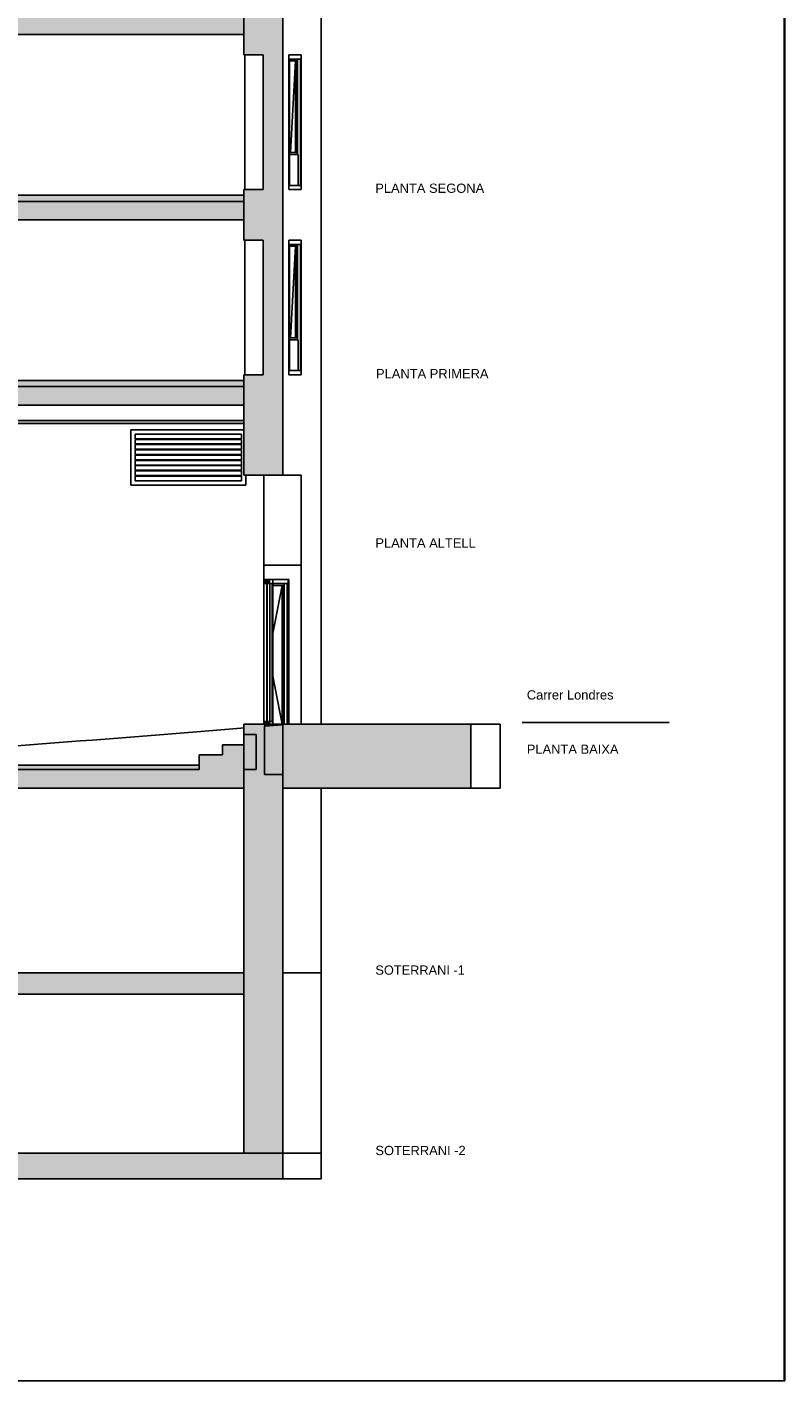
# Model space of a CAD drawing. Header units: metres. Extents: x -1 to 430, y -65 to 31.
# Tile 8 of 21: x 365 to 377, y -65 to -43. Entities that reach past the tile are written whole.
import ezdxf

# ---------------------------------------------------------------- set-up
doc = ezdxf.new("R2010")
doc.units = ezdxf.units.M
doc.linetypes.add('CONTINUA', pattern=[0])
doc.layers.add('+++++ CÀLCUL SECCIÓ D', color=7, linetype='CONTINUA', lineweight=25)
doc.styles.add('ARIAL', font='arial.ttf')

msp = doc.modelspace()

# ---------------------------------------------------------------- hatches: boundary and pattern name
at = {"layer": '+++++ CÀLCUL SECCIÓ D', "linetype": 'CONTINUA', "lineweight": 25, "true_color": 0xababab, "transparency": 33554687}
for points in [[(368.656, -42.77), (343.127, -42.77), (343.127, -43.07), (368.656, -43.07)], [(368.656, -45.78), (343.127, -45.78), (343.127, -46.08), (368.656, -46.08)], [(368.654, -48.79), (342.569, -48.79), (342.569, -49.09), (368.654, -49.09)], [(372.343, -54.27), (369.287, -54.27), (369.287, -55.31), (372.343, -55.31)], [(368.812, -54.44), (368.654, -54.44), (368.654, -55.01), (368.812, -55.01)], [(368.853, -54.44), (368.812, -54.44), (368.812, -55.01), (368.853, -55.01)], [(368.654, -54.61), (368.309, -54.61), (368.309, -55.01), (368.654, -55.01)], [(368.309, -54.77), (367.93, -54.77), (367.93, -55.01), (368.309, -55.01)], [(368.654, -55.01), (343.189, -55.01), (343.189, -55.31), (368.654, -55.31)], [(368.654, -58.31), (334.532, -58.31), (334.532, -58.66), (368.654, -58.66)], [(369.287, -61.24), (333.582, -61.24), (333.582, -61.66), (369.287, -61.66)]]:
    msp.add_hatch(color=253, dxfattribs=at).paths.add_polyline_path(points)
at = {"layer": '+++++ CÀLCUL SECCIÓ D', "linetype": 'CONTINUA', "lineweight": 25, "true_color": 0xa0a0a0, "transparency": 33554687}
for points in [[(368.656, -45.78), (369.289, -45.78), (369.289, -42.77), (368.656, -42.77), (368.656, -43.4), (368.969, -43.4), (368.969, -45.59), (368.656, -45.59)], [(368.656, -48.79), (369.289, -48.79), (369.289, -45.78), (368.656, -45.78), (368.656, -46.41), (368.969, -46.41), (368.969, -48.6), (368.656, -48.6)], [(369.289, -48.79), (368.656, -48.79), (368.656, -50.23), (369.289, -50.23)], [(368.656, -55.01), (369.289, -55.01), (369.289, -54.27), (368.656, -54.27)], [(369.288, -55.01), (368.655, -55.01), (368.655, -58.31), (369.288, -58.31)], [(369.287, -58.31), (368.654, -58.31), (368.654, -61.24), (369.287, -61.24)]]:
    msp.add_hatch(color=253, dxfattribs=at).paths.add_polyline_path(points)
at = {"layer": '+++++ CÀLCUL SECCIÓ D', "linetype": 'CONTINUA', "lineweight": 25, "transparency": 33554687}
for color, points in [(32, [(368.654, -45.68), (343.127, -45.68), (343.127, -45.78), (368.654, -45.78)]), (32, [(368.656, -48.69), (363.94, -48.69), (363.94, -48.79), (368.656, -48.79)]), (34, [(368.656, -49.34), (363.79, -49.34), (363.79, -49.39), (368.656, -49.39)]), (32, [(367.93, -54.94), (364.969, -54.94), (364.969, -55.01), (367.93, -55.01)])]:
    msp.add_hatch(color=color, dxfattribs=at).paths.add_polyline_path(points)
at = {"layer": '+++++ CÀLCUL SECCIÓ D', "linetype": 'CONTINUA', "lineweight": 25, "true_color": 0x656565, "transparency": 33554687}
for points in [[(369.07, -51.99), (369.07, -51.92), (368.998, -51.92), (368.998, -51.99)], [(369.07, -54.3), (369.07, -54.23), (368.998, -54.23), (368.998, -54.3)]]:
    msp.add_hatch(color=251, dxfattribs=at).paths.add_polyline_path(points)

# ---------------------------------------------------------------- linework, layer by layer
at = {"layer": '+++++ CÀLCUL SECCIÓ D', "color": 52, "linetype": 'CONTINUA', "lineweight": 13, "transparency": 33554687}
for p, q in [((377.435, -24.94), (377.435, -64.94)), ((377.435, -64.94), (377.435, -24.94)), ((377.446, -24.94), (377.446, -64.94)), ((377.446, -24.94), (377.446, -64.94)), ((377.446, -24.94), (377.446, -64.94)), ((377.446, -24.94), (377.446, -64.94)), ((325.066, -64.94), (377.435, -64.94)), ((377.435, -64.94), (325.066, -64.94)), ((377.446, -64.94), (325.066, -64.94)), ((325.066, -64.94), (377.446, -64.94)), ((377.446, -64.94), (325.066, -64.94)), ((325.066, -64.94), (377.446, -64.94))]:
    msp.add_line(p, q, dxfattribs=at)
at = {"layer": '+++++ CÀLCUL SECCIÓ D', "color": 7, "linetype": 'CONTINUA', "lineweight": 25, "transparency": 33554687}
for p, q in [((368.656, -43.07), (368.656, -42.77)), ((368.656, -42.77), (368.656, -43.07)), ((369.289, -45.78), (369.289, -42.77)), ((369.912, -42.77), (369.912, -45.78)), ((363.94, -43.07), (368.656, -43.07)), ((368.656, -43.07), (368.656, -43.4)), ((368.656, -43.4), (368.969, -43.4)), ((368.669, -45.59), (368.669, -43.4)), ((368.969, -43.4), (368.969, -45.59)), ((369.385, -45.59), (369.385, -43.4)), ((369.385, -43.4), (369.399, -43.4)), ((369.385, -45.59), (369.385, -43.4)), ((369.385, -43.4), (369.588, -43.4)), ((369.399, -43.4), (369.573, -43.4)), ((369.573, -43.47), (369.399, -43.47)), ((369.399, -43.47), (369.399, -45.52)), ((369.518, -43.5), (369.399, -43.5)), ((369.413, -44.989), (369.494, -43.5)), ((369.494, -44.989), (369.494, -43.5)), ((369.518, -44.989), (369.518, -43.5)), ((369.524, -43.47), (369.524, -45.02)), ((369.573, -43.4), (369.588, -43.4)), ((369.573, -45.52), (369.573, -43.47)), ((369.588, -43.4), (369.588, -45.59)), ((369.588, -43.4), (369.588, -45.59)), ((369.399, -44.735), (369.413, -44.989)), ((369.399, -44.989), (369.518, -44.989)), ((369.539, -45.02), (369.399, -45.02)), ((369.539, -45.52), (369.539, -45.02)), ((369.399, -45.52), (369.573, -45.52)), ((368.654, -45.68), (343.127, -45.68)), ((368.654, -45.78), (368.654, -45.68)), ((368.656, -45.68), (368.654, -45.68)), ((368.656, -45.59), (368.656, -45.78)), ((368.969, -45.59), (368.656, -45.59)), ((369.399, -45.59), (369.385, -45.59)), ((369.588, -45.59), (369.385, -45.59)), ((369.573, -45.59), (369.399, -45.59)), ((369.588, -45.59), (369.573, -45.59)), ((368.656, -45.78), (363.94, -45.78)), ((363.94, -45.78), (368.654, -45.78)), ((368.656, -46.08), (368.656, -45.78)), ((368.656, -45.78), (368.656, -46.41)), ((369.289, -48.79), (369.289, -45.78)), ((369.912, -45.78), (369.912, -48.79)), ((363.94, -46.08), (368.656, -46.08)), ((368.656, -46.41), (368.969, -46.41)), ((368.669, -48.6), (368.669, -46.41)), ((368.969, -46.41), (368.969, -48.6)), ((369.384, -48.6), (369.384, -46.41)), ((369.384, -46.41), (369.398, -46.41)), ((369.384, -48.6), (369.384, -46.41)), ((369.384, -46.41), (369.398, -46.41)), ((369.398, -46.41), (369.573, -46.41)), ((369.398, -46.41), (369.573, -46.41)), ((369.573, -46.48), (369.398, -46.48)), ((369.398, -46.48), (369.398, -48.53)), ((369.518, -46.51), (369.398, -46.51)), ((369.412, -47.999), (369.493, -46.51)), ((369.493, -47.999), (369.493, -46.51)), ((369.518, -47.999), (369.518, -46.51)), ((369.524, -46.48), (369.524, -48.03)), ((369.573, -46.41), (369.587, -46.41)), ((369.573, -46.41), (369.587, -46.41)), ((369.573, -48.53), (369.573, -46.48)), ((369.587, -46.41), (369.587, -48.6)), ((369.587, -46.41), (369.587, -48.6)), ((369.398, -47.745), (369.412, -47.999)), ((369.398, -47.999), (369.518, -47.999)), ((369.538, -48.03), (369.398, -48.03)), ((369.538, -48.53), (369.538, -48.03)), ((369.398, -48.53), (369.573, -48.53)), ((368.656, -48.69), (363.94, -48.69)), ((363.94, -48.79), (368.656, -48.79)), ((368.654, -48.79), (363.94, -48.79)), ((368.654, -49.09), (368.654, -48.79)), ((368.656, -48.6), (368.656, -48.79)), ((368.969, -48.6), (368.656, -48.6)), ((368.656, -48.79), (368.656, -48.69)), ((368.656, -48.79), (368.656, -50.23)), ((369.289, -50.23), (369.289, -48.79)), ((369.398, -48.6), (369.384, -48.6)), ((369.398, -48.6), (369.384, -48.6)), ((369.573, -48.6), (369.398, -48.6)), ((369.573, -48.6), (369.398, -48.6)), ((369.587, -48.6), (369.573, -48.6)), ((369.587, -48.6), (369.573, -48.6)), ((369.913, -51.69), (369.913, -48.79)), ((363.79, -49.09), (368.654, -49.09)), ((368.654, -49.09), (368.656, -49.09)), ((368.656, -49.34), (363.79, -49.34)), ((363.79, -49.39), (368.656, -49.39)), ((368.656, -49.39), (368.656, -49.34)), ((366.818, -49.49), (366.818, -50.39)), ((368.656, -49.49), (366.818, -49.49)), ((366.818, -49.49), (366.818, -50.39)), ((366.888, -49.49), (366.818, -49.49)), ((368.615, -49.49), (366.888, -49.49)), ((366.888, -49.636), (366.888, -49.56)), ((366.888, -49.56), (368.615, -49.56)), ((368.615, -49.636), (366.888, -49.636)), ((366.888, -49.721), (366.888, -49.646)), ((366.888, -49.646), (368.615, -49.646)), ((368.656, -49.49), (368.615, -49.49)), ((368.615, -49.56), (368.615, -49.636)), ((368.615, -49.646), (368.615, -49.721)), ((368.615, -49.721), (366.888, -49.721)), ((366.888, -49.807), (366.888, -49.731)), ((366.888, -49.731), (368.615, -49.731)), ((368.615, -49.807), (366.888, -49.807)), ((366.888, -49.892), (366.888, -49.817)), ((366.888, -49.817), (368.615, -49.817)), ((368.615, -49.892), (366.888, -49.892)), ((366.888, -49.978), (366.888, -49.902)), ((366.888, -49.902), (368.615, -49.902)), ((368.615, -49.731), (368.615, -49.807)), ((368.615, -49.817), (368.615, -49.892)), ((368.615, -49.902), (368.615, -49.978)), ((368.615, -49.978), (366.888, -49.978)), ((366.888, -50.063), (366.888, -49.988)), ((366.888, -49.988), (368.615, -49.988)), ((368.615, -50.063), (366.888, -50.063)), ((366.888, -50.149), (366.888, -50.073)), ((366.888, -50.073), (368.615, -50.073)), ((368.615, -49.988), (368.615, -50.063)), ((368.615, -50.073), (368.615, -50.149)), ((368.615, -50.149), (366.888, -50.149)), ((366.888, -50.234), (366.888, -50.159)), ((366.888, -50.159), (368.615, -50.159)), ((368.615, -50.234), (366.888, -50.234)), ((366.888, -50.32), (366.888, -50.244)), ((366.888, -50.244), (368.615, -50.244)), ((368.615, -50.32), (366.888, -50.32)), ((368.615, -50.159), (368.615, -50.234)), ((368.615, -50.244), (368.615, -50.32)), ((368.656, -50.23), (369.289, -50.23)), ((368.685, -50.39), (368.685, -50.23)), ((368.685, -50.39), (368.685, -50.23)), ((368.977, -51.69), (368.977, -50.23)), ((369.289, -50.23), (369.584, -50.23)), ((369.584, -50.23), (369.584, -51.69)), ((368.685, -50.39), (366.818, -50.39)), ((366.818, -50.39), (366.888, -50.39)), ((366.888, -50.39), (368.615, -50.39)), ((368.615, -50.39), (368.685, -50.39)), ((368.977, -54.27), (368.977, -51.69)), ((368.977, -51.69), (369.584, -51.69)), ((369.584, -51.69), (369.584, -54.27)), ((369.913, -54.27), (369.913, -51.69)), ((368.998, -51.92), (368.998, -51.99)), ((369.07, -51.92), (368.998, -51.92)), ((368.998, -51.99), (369.034, -51.99)), ((369.026, -51.99), (369.026, -54.23)), ((369.034, -51.99), (369.07, -51.99)), ((369.034, -51.99), (369.034, -54.23)), ((369.07, -51.99), (369.07, -51.92)), ((369.07, -51.92), (369.113, -51.92)), ((369.113, -51.99), (369.07, -51.99)), ((369.079, -54.23), (369.079, -51.99)), ((369.113, -51.92), (369.127, -51.92)), ((369.113, -54.23), (369.113, -51.99)), ((369.127, -51.92), (369.128, -51.92)), ((369.127, -51.92), (369.127, -54.27)), ((369.127, -51.99), (369.128, -51.99)), ((369.279, -52.02), (369.127, -52.8)), ((369.304, -52.02), (369.127, -52.02)), ((369.128, -51.99), (369.128, -51.92)), ((369.128, -51.92), (369.359, -51.92)), ((369.359, -51.99), (369.128, -51.99)), ((369.279, -54.27), (369.279, -52.02)), ((369.304, -54.27), (369.304, -52.02)), ((369.31, -51.99), (369.31, -54.27)), ((369.359, -51.92), (369.373, -51.92)), ((369.359, -54.27), (369.359, -51.99)), ((369.373, -51.92), (369.373, -54.27)), ((369.388, -51.92), (369.373, -51.92)), ((369.388, -51.92), (369.388, -54.27)), ((369.388, -51.92), (369.388, -54.27)), ((369.388, -51.92), (369.388, -51.92)), ((369.279, -54.27), (369.127, -53.49)), ((368.656, -54.27), (368.656, -55.01)), ((368.998, -54.27), (368.656, -54.27)), ((369.287, -54.282), (368.991, -54.305)), ((368.991, -54.305), (368.991, -55.09)), ((368.998, -54.23), (368.998, -54.3)), ((369.034, -54.23), (368.998, -54.23)), ((369.287, -54.27), (368.998, -54.27)), ((368.998, -54.3), (369.07, -54.3)), ((369.07, -54.23), (369.034, -54.23)), ((369.07, -54.3), (369.07, -54.23)), ((369.07, -54.23), (369.113, -54.23)), ((369.287, -54.27), (369.287, -55.31)), ((372.343, -54.27), (369.287, -54.27)), ((369.289, -54.27), (369.287, -54.27)), ((369.288, -54.282), (369.287, -54.282)), ((369.288, -55.09), (369.288, -54.282)), ((369.289, -55.01), (369.289, -54.27)), ((372.343, -55.31), (372.343, -54.27)), ((372.817, -54.27), (372.343, -54.27)), ((372.817, -54.27), (372.817, -55.31)), ((373.174, -54.246), (375.564, -54.246)), ((366.198, -54.53), (365.993, -54.545)), ((366.403, -54.514), (366.198, -54.53)), ((366.607, -54.498), (366.403, -54.514)), ((366.811, -54.481), (366.607, -54.498)), ((367.015, -54.465), (366.811, -54.481)), ((367.218, -54.449), (367.015, -54.465)), ((367.42, -54.433), (367.218, -54.449)), ((367.621, -54.417), (367.42, -54.433)), ((367.821, -54.401), (367.621, -54.417)), ((368.02, -54.385), (367.821, -54.401)), ((368.217, -54.369), (368.02, -54.385)), ((368.413, -54.352), (368.217, -54.369)), ((368.608, -54.336), (368.413, -54.352)), ((368.656, -54.332), (368.608, -54.336)), ((368.654, -54.44), (368.654, -55.01)), ((368.812, -54.44), (368.654, -54.44)), ((368.654, -55.01), (368.654, -54.44)), ((368.853, -54.44), (368.812, -54.44)), ((368.853, -55.01), (368.853, -54.44)), ((365.173, -54.608), (364.969, -54.623)), ((365.378, -54.593), (365.173, -54.608)), ((365.583, -54.577), (365.378, -54.593)), ((365.788, -54.561), (365.583, -54.577)), ((365.993, -54.545), (365.788, -54.561)), ((368.309, -54.61), (368.309, -54.77)), ((368.654, -54.61), (368.309, -54.61)), ((368.654, -55.01), (368.654, -54.61)), ((367.93, -54.94), (364.969, -54.94)), ((367.93, -54.77), (367.93, -54.94)), ((368.309, -54.77), (367.93, -54.77)), ((367.93, -54.94), (367.93, -55.01)), ((367.93, -55.01), (367.93, -54.94)), ((367.93, -55.01), (364.969, -55.01)), ((364.969, -55.01), (367.93, -55.01)), ((368.654, -55.31), (368.654, -55.01)), ((368.654, -55.01), (368.655, -55.01)), ((368.655, -55.01), (368.655, -58.31)), ((368.656, -55.01), (368.655, -55.01)), ((368.655, -55.01), (368.656, -55.01)), ((368.812, -55.01), (368.656, -55.01)), ((368.656, -55.01), (368.812, -55.01)), ((368.656, -55.01), (368.812, -55.01)), ((368.853, -55.01), (368.812, -55.01)), ((368.812, -55.01), (368.853, -55.01)), ((368.812, -55.01), (368.853, -55.01)), ((368.991, -55.09), (369.287, -55.09)), ((369.287, -55.09), (369.288, -55.09)), ((369.288, -58.31), (369.288, -55.01)), ((369.288, -55.01), (369.289, -55.01)), ((363.649, -55.31), (368.654, -55.31)), ((368.654, -55.31), (368.655, -55.31)), ((369.287, -55.31), (372.343, -55.31)), ((369.912, -55.31), (369.912, -58.31)), ((372.343, -55.31), (372.817, -55.31)), ((368.654, -58.31), (363.649, -58.31)), ((368.654, -58.66), (368.654, -58.31)), ((368.654, -58.31), (368.654, -61.24)), ((368.655, -58.31), (368.654, -58.31)), ((369.287, -61.24), (369.287, -58.31)), ((369.287, -58.31), (369.288, -58.31)), ((369.288, -58.31), (369.912, -58.31)), ((369.91, -58.31), (369.91, -61.24)), ((358.38, -58.66), (368.654, -58.66)), ((368.654, -61.24), (363.729, -61.24)), ((368.654, -61.24), (369.287, -61.24)), ((369.287, -61.24), (368.654, -61.24)), ((369.287, -61.24), (369.91, -61.24)), ((369.287, -61.66), (369.287, -61.24)), ((369.91, -61.24), (369.287, -61.24)), ((369.91, -61.24), (369.91, -61.66)), ((333.582, -61.66), (369.287, -61.66)), ((369.287, -61.66), (369.91, -61.66))]:
    msp.add_line(p, q, dxfattribs=at)

# ---------------------------------------------------------------- texts
at = {"layer": '+++++ CÀLCUL SECCIÓ D', "color": 7, "linetype": 'CONTINUA', "lineweight": 25, "transparency": 33554687, "char_height": 0.15, "attachment_point": 7, "style": 'ARIAL'}
for s, insert, width in [('\\W1.00;PLANTA SEGONA', (370.79, -45.644), 1.84751), ('\\W1.00;PLANTA PRIMERA', (370.802, -48.654), 1.90759), ('\\W1.00;PLANTA ALTELL', (370.792, -51.404), 1.7101), ('\\W1.00;Carrer Londres', (373.252, -53.874), 1.49282), ('\\W1.00;PLANTA BAIXA', (373.252, -54.754), 1.56748), ('\\W0.99;SOTERRANI -1', (370.792, -58.344), 1.54445), ('\\W1.00;SOTERRANI -2', (370.792, -61.274), 1.54504)]:
    msp.add_mtext(s, dxfattribs=dict(at, insert=insert, width=width))

doc.saveas('drawing.dxf')
